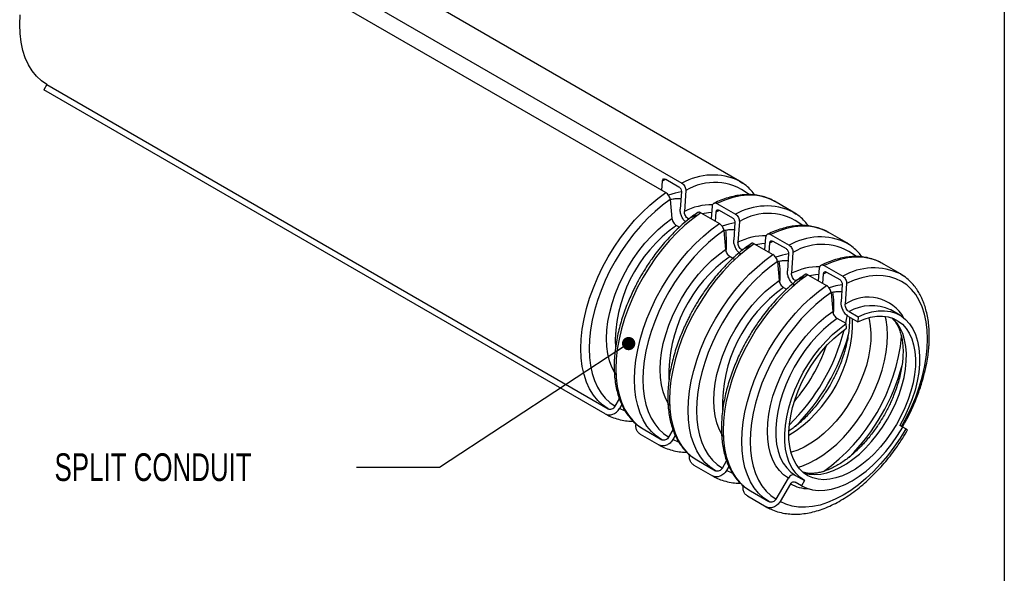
# Model space of a CAD drawing. Header units: millimetres. Extents: x 6 to 273, y 6 to 210.
# Tile 4 of 5: x 198 to 273, y 108 to 150. Entities that reach past the tile are written whole.
import ezdxf

# ---------------------------------------------------------------- set-up
doc = ezdxf.new("R2010")
doc.units = ezdxf.units.MM
doc.layers.add('TEXT', color=140, linetype='Continuous', lineweight=25)
doc.styles.add('SLDTEXTSTYLE0', font='TXT', dxfattribs={"width": 0.7})
doc.dimstyles.new('SLDDIMSTYLE1', dxfattribs={"dimtxt": 0.18, "dimasz": 1.016, "dimexe": 0, "dimexo": 0.0625, "dimgap": 0, "dimtad": 0, "dimtih": 1, "dimtoh": 1, "dimdec": 0, "dimrnd": 1e-09, "dimzin": 0, "dimdsep": 46, "dimtxsty": 'Standard', "dimblk1": 'DOT', "dimblk2": 'DOT', "dimsah": 1, "dimcen": 0.09, "dimadec": 0, "dimazin": 0, "dimtfac": 1.016, "dimtdec": 0, "dimtofl": 0, "dimtmove": 0, "dimatfit": 3, "dimldrblk": 'DOT', "dimfxl": 0, "dimfrac": 2, "dimtolj": 1, "dimtzin": 0, "dimarcsym": 0})

# ---------------------------------------------------------------- blocks, each defined once
blk = doc.blocks.new('_Dot')
at = {"color": 0, "linetype": 'ByBlock', "lineweight": -2}
blk.add_line((-0.5, 0), (-1, 0), dxfattribs=at)
at = {"color": 0, "linetype": 'ByBlock', "const_width": 0.5}
blk.add_lwpolyline([(-0.25, 0, 1), (0.25, 0, 1)], format="xyb", close=True, dxfattribs=at)

msp = doc.modelspace()

# ---------------------------------------------------------------- linework, layer by layer
for p, q in [((252.796, 137.938), (209.869, 162.719)), ((205.464, 162.548), (248.391, 137.767)), ((204.225, 161.833), (247.152, 137.052)), ((199.82, 145.312), (199.595, 144.922)), ((242.522, 120.141), (199.595, 144.922)), ((199.82, 145.312), (242.747, 120.531)), ((246.859, 137.221), (246.918, 137.956)), ((246.918, 137.956), (247.173, 138.072)), ((247.148, 138.086), (248.153, 137.506)), ((248.347, 137.131), (248.26, 135.801)), ((248.682, 137.204), (248.579, 135.62)), ((247.498, 136.521), (247.624, 135.069)), ((256.897, 135.57), (255.472, 136.393)), ((250.642, 135.037), (250.721, 136.027)), ((250.96, 134.853), (251.019, 135.588)), ((251.019, 135.588), (251.274, 135.704)), ((251.067, 136.222), (252.492, 135.399)), ((251.249, 135.718), (252.254, 135.138)), ((248.869, 135.058), (248.926, 135.025)), ((249.828, 135.507), (251.253, 134.684)), ((252.783, 134.837), (252.68, 133.253)), ((247.97, 134.538), (248.198, 134.406)), ((251.599, 134.153), (251.725, 132.702)), ((252.448, 134.763), (252.361, 133.433)), ((254.743, 132.669), (254.822, 133.659)), ((255.12, 133.221), (255.375, 133.337)), ((255.168, 133.854), (256.593, 133.031)), ((255.351, 133.351), (256.355, 132.771)), ((260.999, 133.203), (259.573, 134.025)), ((252.971, 132.69), (253.027, 132.658)), ((253.929, 133.139), (255.355, 132.316)), ((255.061, 132.486), (255.12, 133.221)), ((252.071, 132.171), (252.451, 131.951)), ((252.816, 132.436), (252.789, 132.257)), ((256.549, 132.396), (256.463, 131.065)), ((256.884, 132.469), (256.781, 130.885)), ((255.7, 131.786), (255.826, 130.334)), ((258.844, 130.302), (258.924, 131.292)), ((259.269, 131.487), (260.695, 130.664)), ((265.1, 130.835), (263.675, 131.658)), ((257.072, 130.323), (257.128, 130.29)), ((258.031, 130.772), (259.456, 129.949)), ((259.162, 130.118), (259.221, 130.853)), ((259.221, 130.853), (259.477, 130.969)), ((259.452, 130.983), (260.457, 130.403)), ((256.172, 129.803), (256.401, 129.671)), ((256.918, 130.068), (256.89, 129.889)), ((260.65, 130.028), (260.564, 128.698)), ((260.985, 130.101), (260.882, 128.518)), ((259.802, 129.418), (259.928, 127.966)), ((264.373, 128.08), (264.342, 128.097)), ((265.063, 127.681), (264.373, 128.08)), ((260.963, 127.037), (260.273, 127.436)), ((261.145, 127.573), (261.835, 127.175)), ((261.173, 127.955), (261.863, 127.557)), ((261.863, 127.557), (261.835, 127.175)), ((260.991, 126.687), (260.963, 127.037)), ((243.288, 120.733), (243.61, 121.282)), ((243.785, 120.855), (243.604, 120.546)), ((265.288, 119.121), (265.063, 119.251)), ((265.516, 118.99), (265.288, 119.121)), ((245.198, 118.596), (246.623, 117.773)), ((245.423, 118.986), (246.848, 118.163)), ((247.389, 118.366), (247.711, 118.915)), ((247.887, 118.488), (247.705, 118.178)), ((249.299, 116.228), (250.724, 115.406)), ((249.524, 116.618), (250.949, 115.795)), ((251.49, 115.998), (251.812, 116.547)), ((251.988, 116.12), (251.806, 115.811)), ((255.591, 113.63), (256.532, 115.233)), ((257.073, 115.435), (257.763, 115.037)), ((256.698, 114.789), (255.908, 113.443)), ((257.538, 114.647), (257.058, 114.924)), ((257.763, 115.037), (257.538, 114.647)), ((253.4, 113.861), (254.825, 113.038)), ((253.625, 114.251), (255.05, 113.428))]:
    msp.add_line(p, q)
at = {"flags": 128}
for points in [[(199.82, 145.312), (199.401, 145.598), (199.023, 145.948), (198.69, 146.359), (198.404, 146.829), (198.167, 147.354), (197.98, 147.929), (197.846, 148.55), (197.765, 149.213), (197.738, 149.913), (197.765, 150.644)], [(252.796, 137.938), (252.797, 137.938), (253.035, 137.786)], [(248.345, 137.104), (247.87, 137.018), (247.359, 136.865)], [(242.747, 120.531), (242.328, 120.817), (241.95, 121.167), (241.617, 121.578), (241.331, 122.048), (241.094, 122.572), (240.907, 123.147), (240.773, 123.769), (240.692, 124.432), (240.665, 125.132), (240.692, 125.862), (240.773, 126.619), (240.907, 127.395), (241.094, 128.186), (241.331, 128.984), (241.617, 129.784), (241.95, 130.58), (242.328, 131.366), (242.747, 132.136), (243.204, 132.883), (243.696, 133.603), (244.218, 134.29), (244.768, 134.938), (245.341, 135.542), (245.932, 136.099), (246.538, 136.603), (247.152, 137.052)], [(247.498, 136.521), (246.911, 136.092), (246.332, 135.611), (245.767, 135.079), (245.22, 134.501), (244.694, 133.882), (244.195, 133.226), (243.725, 132.538), (243.288, 131.823), (242.888, 131.088), (242.527, 130.337), (242.209, 129.576), (241.935, 128.812), (241.708, 128.049), (241.53, 127.293), (241.402, 126.551), (241.325, 125.828), (241.299, 125.13), (241.325, 124.461), (241.402, 123.828), (241.53, 123.234), (241.708, 122.684), (241.935, 122.183), (242.209, 121.734), (242.527, 121.341), (242.888, 121.006), (243.288, 120.733)], [(255.472, 136.393), (255.473, 136.393), (255.015, 136.613), (254.524, 136.765), (254.001, 136.847), (253.451, 136.86), (252.878, 136.804), (252.287, 136.678), (251.682, 136.483), (251.067, 136.222)], [(256.897, 135.57), (256.898, 135.57), (257.136, 135.419)], [(243.351, 123.152), (243.267, 123.279), (243.037, 123.711), (242.856, 124.194), (242.726, 124.725), (242.649, 125.297), (242.624, 125.906), (242.653, 126.545), (242.734, 127.209), (242.868, 127.89), (243.053, 128.583), (243.287, 129.28), (243.567, 129.975), (243.892, 130.661), (244.258, 131.331), (244.661, 131.979), (245.097, 132.598), (245.563, 133.183), (246.053, 133.728), (246.564, 134.227), (247.089, 134.675), (247.624, 135.069)], [(249.828, 135.507), (249.214, 135.058), (248.608, 134.554), (248.017, 133.998), (247.444, 133.393), (246.894, 132.745), (246.371, 132.058), (245.88, 131.339), (245.423, 130.591), (245.004, 129.821), (244.626, 129.036), (244.293, 128.24), (244.007, 127.439), (243.77, 126.641), (243.583, 125.851), (243.449, 125.074), (243.368, 124.318), (243.341, 123.587), (243.368, 122.887), (243.449, 122.224), (243.583, 121.603), (243.77, 121.028), (244.007, 120.503), (244.293, 120.033), (244.626, 119.622), (245.004, 119.272), (245.423, 118.986)], [(249.592, 135.342), (249.396, 135.277), (248.869, 135.058)], [(250.681, 135.524), (250.414, 135.509), (249.95, 135.436)], [(246.848, 118.163), (246.429, 118.449), (246.052, 118.799), (245.718, 119.211), (245.432, 119.68), (245.195, 120.205), (245.009, 120.78), (244.874, 121.401), (244.793, 122.064), (244.766, 122.764), (244.793, 123.495), (244.874, 124.251), (245.009, 125.028), (245.195, 125.818), (245.432, 126.617), (245.718, 127.417), (246.052, 128.213), (246.429, 128.999), (246.848, 129.768), (247.305, 130.516), (247.797, 131.236), (248.32, 131.922), (248.869, 132.57), (249.442, 133.175), (250.034, 133.731), (250.639, 134.236), (251.253, 134.684)], [(251.599, 134.153), (251.012, 133.725), (250.433, 133.243), (249.868, 132.711), (249.321, 132.133), (248.795, 131.514), (248.296, 130.858), (247.826, 130.17), (247.389, 129.456), (246.989, 128.72), (246.628, 127.969), (246.31, 127.209), (246.036, 126.444), (245.81, 125.681), (245.631, 124.926), (245.503, 124.184), (245.426, 123.461), (245.4, 122.762), (245.426, 122.094), (245.503, 121.46), (245.631, 120.866), (245.81, 120.317), (246.036, 119.816), (246.31, 119.367), (246.628, 118.973), (246.989, 118.639), (247.389, 118.366)], [(252.446, 134.737), (251.972, 134.65), (251.46, 134.497)], [(259.573, 134.025), (259.574, 134.025), (259.117, 134.245), (258.625, 134.397), (258.102, 134.48), (257.552, 134.493), (256.979, 134.436), (256.388, 134.31), (255.783, 134.116), (255.168, 133.854)], [(247.453, 120.784), (247.368, 120.912), (247.138, 121.343), (246.957, 121.827), (246.827, 122.357), (246.75, 122.929), (246.725, 123.538), (246.754, 124.178), (246.836, 124.841), (246.969, 125.523), (247.154, 126.216), (247.388, 126.913), (247.669, 127.608), (247.993, 128.293), (248.359, 128.964), (248.762, 129.612), (249.198, 130.231), (249.664, 130.816), (250.154, 131.36), (250.665, 131.859), (251.19, 132.308), (251.725, 132.702)], [(253.929, 133.139), (253.315, 132.691), (252.709, 132.187), (252.118, 131.63), (251.545, 131.025), (250.996, 130.377), (250.473, 129.691), (249.981, 128.971), (249.524, 128.224), (249.105, 127.454), (248.728, 126.668), (248.394, 125.872), (248.108, 125.072), (247.871, 124.273), (247.684, 123.483), (247.55, 122.707), (247.469, 121.95), (247.442, 121.219), (247.469, 120.52), (247.55, 119.857), (247.684, 119.235), (247.871, 118.66), (248.108, 118.136), (248.394, 117.666), (248.728, 117.254), (249.105, 116.904), (249.524, 116.618)], [(253.693, 132.974), (253.498, 132.909), (252.971, 132.69)], [(254.782, 133.156), (254.515, 133.142), (254.051, 133.069)], [(260.999, 133.203), (260.999, 133.202), (261.237, 133.051)], [(250.949, 115.795), (250.53, 116.081), (250.153, 116.431), (249.82, 116.843), (249.533, 117.313), (249.296, 117.837), (249.11, 118.412), (248.976, 119.034), (248.895, 119.697), (248.868, 120.396), (248.895, 121.127), (248.976, 121.884), (249.11, 122.66), (249.296, 123.451), (249.533, 124.249), (249.82, 125.049), (250.153, 125.845), (250.53, 126.631), (250.949, 127.401), (251.406, 128.148), (251.898, 128.868), (252.421, 129.554), (252.971, 130.203), (253.543, 130.807), (254.135, 131.364), (254.74, 131.868), (255.355, 132.316)], [(256.547, 132.369), (256.073, 132.283), (255.562, 132.13)], [(263.675, 131.658), (263.675, 131.658), (263.218, 131.877), (262.726, 132.029), (262.203, 132.112), (261.653, 132.125), (261.081, 132.069), (260.489, 131.943), (259.884, 131.748), (259.269, 131.487)], [(255.7, 131.786), (255.113, 131.357), (254.535, 130.875), (253.97, 130.343), (253.422, 129.766), (252.897, 129.146), (252.397, 128.49), (251.927, 127.803), (251.49, 127.088), (251.09, 126.353), (250.729, 125.602), (250.411, 124.841), (250.137, 124.076), (249.911, 123.313), (249.733, 122.558), (249.604, 121.816), (249.527, 121.093), (249.501, 120.395), (249.527, 119.726), (249.604, 119.093), (249.733, 118.499), (249.911, 117.949), (250.137, 117.448), (250.411, 116.999), (250.729, 116.606), (251.09, 116.271), (251.49, 115.998)], [(251.554, 118.417), (251.469, 118.544), (251.239, 118.976), (251.058, 119.459), (250.929, 119.989), (250.851, 120.562), (250.826, 121.171), (250.855, 121.81), (250.937, 122.474), (251.071, 123.155), (251.255, 123.848), (251.489, 124.545), (251.77, 125.24), (252.094, 125.926), (252.46, 126.596), (252.863, 127.244), (253.3, 127.863), (253.765, 128.448), (254.256, 128.993), (254.766, 129.492), (255.291, 129.94), (255.826, 130.334)], [(258.031, 130.772), (257.416, 130.323), (256.811, 129.819), (256.219, 129.262), (255.647, 128.658), (255.097, 128.01), (254.574, 127.323), (254.082, 126.603), (253.625, 125.856), (253.206, 125.086), (252.829, 124.3), (252.496, 123.504), (252.209, 122.704), (251.972, 121.906), (251.786, 121.115), (251.652, 120.339), (251.571, 119.583), (251.544, 118.852), (251.571, 118.152), (251.652, 117.489), (251.786, 116.868), (251.972, 116.292), (252.209, 115.768), (252.496, 115.298), (252.829, 114.887), (253.206, 114.537), (253.625, 114.251)], [(257.794, 130.607), (257.599, 130.542), (257.072, 130.323)], [(258.883, 130.789), (258.616, 130.774), (258.153, 130.701)], [(265.195, 119.175), (265.596, 119.91), (265.956, 120.661), (266.275, 121.422), (266.548, 122.187), (266.775, 122.949), (266.953, 123.705), (267.081, 124.447), (267.159, 125.17), (267.184, 125.868), (267.159, 126.537), (267.081, 127.17), (266.953, 127.764), (266.775, 128.314), (266.548, 128.815), (266.275, 129.264), (265.956, 129.657), (265.596, 129.992), (265.195, 130.265), (264.759, 130.475), (264.289, 130.62), (263.789, 130.699), (263.263, 130.712), (262.716, 130.658), (262.151, 130.537), (261.573, 130.351), (260.985, 130.101)], [(265.1, 130.835), (265.1, 130.835), (265.338, 130.684)], [(255.05, 113.428), (254.631, 113.714), (254.254, 114.064), (253.921, 114.475), (253.635, 114.945), (253.397, 115.47), (253.211, 116.045), (253.077, 116.666), (252.996, 117.329), (252.969, 118.029), (252.996, 118.76), (253.077, 119.516), (253.211, 120.293), (253.397, 121.083), (253.635, 121.881), (253.921, 122.682), (254.254, 123.478), (254.631, 124.264), (255.05, 125.033), (255.507, 125.781), (255.999, 126.5), (256.522, 127.187), (257.072, 127.835), (257.645, 128.44), (258.236, 128.996), (258.841, 129.501), (259.456, 129.949)], [(260.649, 130.001), (260.174, 129.915), (259.663, 129.762)], [(259.802, 129.418), (259.214, 128.99), (258.636, 128.508), (258.071, 127.976), (257.523, 127.398), (256.998, 126.779), (256.498, 126.123), (256.028, 125.435), (255.591, 124.721), (255.191, 123.985), (254.831, 123.234), (254.512, 122.474), (254.239, 121.709), (254.012, 120.946), (253.834, 120.191), (253.706, 119.449), (253.628, 118.726), (253.602, 118.027), (253.628, 117.359), (253.706, 116.725), (253.834, 116.131), (254.012, 115.582), (254.239, 115.08), (254.512, 114.632), (254.831, 114.238), (255.191, 113.904), (255.591, 113.63)], [(256.532, 115.233), (256.169, 115.486), (255.848, 115.801), (255.571, 116.177), (255.341, 116.608), (255.16, 117.091), (255.03, 117.622), (254.952, 118.194), (254.928, 118.803), (254.956, 119.442), (255.038, 120.106), (255.172, 120.788), (255.357, 121.48), (255.59, 122.178), (255.871, 122.872), (256.196, 123.558), (256.561, 124.228), (256.964, 124.876), (257.401, 125.496), (257.867, 126.08), (258.357, 126.625), (258.867, 127.124), (259.392, 127.573), (259.928, 127.966)], [(260.273, 127.436), (259.746, 127.046), (259.23, 126.601), (258.729, 126.104), (258.249, 125.561), (257.796, 124.977), (257.374, 124.36), (256.987, 123.714), (256.64, 123.048), (256.337, 122.368), (256.08, 121.681), (255.872, 120.996), (255.717, 120.318), (255.614, 119.656), (255.565, 119.016), (255.572, 118.405), (255.633, 117.83), (255.748, 117.297), (255.916, 116.811), (256.135, 116.377), (256.403, 116.001), (256.717, 115.686), (257.073, 115.435)], [(261.835, 127.175), (262.332, 127.381), (262.818, 127.523), (263.29, 127.599), (263.741, 127.608), (264.168, 127.55), (264.565, 127.426), (264.928, 127.236), (265.254, 126.984), (265.538, 126.672), (265.779, 126.303), (265.972, 125.88), (266.117, 125.41), (266.211, 124.896), (266.254, 124.344), (266.245, 123.76), (266.185, 123.15), (266.073, 122.521), (265.911, 121.88), (265.701, 121.233), (265.446, 120.588), (265.147, 119.951), (264.808, 119.329), (264.432, 118.728), (264.025, 118.156), (263.589, 117.618), (263.13, 117.12), (262.653, 116.668), (262.162, 116.265), (261.664, 115.918), (261.163, 115.628), (260.664, 115.4), (260.173, 115.236), (259.696, 115.138), (259.237, 115.106), (258.802, 115.141), (258.394, 115.242), (258.019, 115.409), (257.68, 115.64), (257.381, 115.932), (257.125, 116.282), (256.915, 116.687), (256.754, 117.142), (256.642, 117.641), (256.581, 118.181), (256.572, 118.755), (256.615, 119.356), (256.71, 119.979), (256.854, 120.617), (257.048, 121.263), (257.288, 121.909), (257.573, 122.55), (257.898, 123.178), (258.262, 123.787), (258.659, 124.369), (259.085, 124.92), (259.536, 125.432), (260.008, 125.9), (260.495, 126.32), (260.991, 126.687)], [(262.678, 127.488), (262.706, 127.379), (262.8, 126.865), (262.843, 126.313), (262.834, 125.729), (262.773, 125.119), (262.662, 124.491), (262.5, 123.849), (262.29, 123.203), (262.034, 122.557), (261.736, 121.92), (261.397, 121.298), (261.021, 120.697), (260.614, 120.125), (260.178, 119.587), (259.719, 119.089), (259.242, 118.637), (258.751, 118.235), (258.253, 117.887), (257.751, 117.598), (257.253, 117.37), (256.762, 117.205), (256.738, 117.199)], [(257.283, 116.053), (257.567, 116.143), (258.1, 116.359), (258.639, 116.639), (259.177, 116.981), (259.71, 117.38), (260.233, 117.834), (260.741, 118.337), (261.228, 118.885), (261.69, 119.473), (262.122, 120.095), (262.52, 120.744), (262.881, 121.415), (263.201, 122.101), (263.477, 122.795), (263.705, 123.491), (263.885, 124.182), (264.013, 124.861), (264.089, 125.521), (264.113, 126.157), (264.083, 126.761), (264.001, 127.329), (263.942, 127.589)], [(257.661, 115.656), (257.704, 115.641), (258.112, 115.539), (258.547, 115.504), (259.006, 115.536), (259.483, 115.635), (259.974, 115.799), (260.472, 116.027), (260.974, 116.316), (261.472, 116.664), (261.963, 117.066), (262.44, 117.519), (262.899, 118.016), (263.335, 118.554), (263.742, 119.127), (264.118, 119.727), (264.456, 120.349), (264.755, 120.986), (265.011, 121.632), (265.221, 122.279), (265.383, 122.92), (265.494, 123.549), (265.555, 124.158), (265.564, 124.742), (265.521, 125.294), (265.427, 125.808), (265.282, 126.279), (265.088, 126.701), (264.848, 127.07), (264.564, 127.383), (264.475, 127.46)], [(261.019, 127.701), (260.962, 127.344), (260.91, 127.068)], [(261.863, 127.557), (262.39, 127.776), (262.907, 127.927), (263.407, 128.008), (263.887, 128.019), (264.34, 127.958), (264.762, 127.828), (265.149, 127.629), (265.496, 127.363), (265.799, 127.034), (266.056, 126.644), (266.264, 126.198), (266.42, 125.7), (266.523, 125.157), (266.571, 124.573), (266.565, 123.955), (266.504, 123.309), (266.388, 122.643), (266.22, 121.963), (266.001, 121.276), (265.733, 120.591), (265.42, 119.913), (265.063, 119.251)], [(257.763, 115.037), (257.407, 115.288), (257.093, 115.603), (256.825, 115.979), (256.606, 116.412), (256.438, 116.898), (256.323, 117.432), (256.262, 118.007), (256.255, 118.618), (256.304, 119.258), (256.407, 119.92), (256.563, 120.597), (256.77, 121.283), (257.027, 121.97), (257.331, 122.649), (257.677, 123.316), (258.064, 123.961), (258.486, 124.579), (258.939, 125.162), (259.419, 125.706), (259.92, 126.203), (260.436, 126.648), (260.963, 127.037)], [(244.116, 120.308), (244.041, 120.336), (243.604, 120.546)], [(257.538, 114.647), (257.937, 114.46), (258.369, 114.34), (258.83, 114.287), (259.316, 114.302), (259.822, 114.385), (260.344, 114.535), (260.876, 114.751), (261.413, 115.031), (261.95, 115.371), (262.482, 115.77), (263.004, 116.222), (263.51, 116.723), (263.997, 117.269), (264.458, 117.855), (264.89, 118.474), (265.288, 119.121)], [(265.516, 118.99), (265.079, 118.275), (264.608, 117.587), (264.108, 116.931), (263.583, 116.311), (263.035, 115.733), (262.47, 115.201), (261.891, 114.719), (261.304, 114.29), (260.712, 113.919), (260.119, 113.607), (259.532, 113.357), (258.953, 113.171), (258.388, 113.05), (257.84, 112.996), (257.315, 113.009), (256.815, 113.088), (256.345, 113.233), (255.908, 113.443)], [(248.217, 117.94), (248.142, 117.968), (247.705, 118.178)], [(252.319, 115.572), (252.243, 115.601), (251.806, 115.811)]]:
    msp.add_lwpolyline(points, dxfattribs=at)
for centre, radius, start, end in [((250.756, 133.683), 4.718, 64.37595, 120.07598), ((250.886, 133.652), 4.18, 51.49191, 121.82784), ((250.59, 131.752), 4.36, 87.98219, 117.47878), ((254.857, 131.316), 4.718, 64.37595, 120.07598), ((254.987, 131.285), 4.18, 51.49191, 121.82784), ((254.294, 125.537), 11.001, 125.09066, 182.05611), ((244.765, 133.199), 7.045, 354.86867, 8.19159), ((254.692, 129.385), 4.36, 87.98219, 117.47878), ((258.958, 128.948), 4.718, 64.37595, 120.07598), ((259.089, 128.917), 4.18, 51.49191, 121.82784), ((258.395, 123.17), 11.001, 125.09066, 182.05611), ((248.866, 130.831), 7.045, 354.86867, 8.19159), ((258.793, 127.017), 4.36, 87.98219, 117.47878), ((263.059, 126.581), 4.718, 64.37595, 120.07598), ((262.496, 120.802), 11.001, 125.09066, 182.05611), ((252.967, 128.463), 7.045, 354.86867, 8.19159), ((262.647, 125.929), 3.132, 29.38264, 124.28183), ((262.898, 124.899), 3.509, 65.70302, 119.43326), ((251.15, 127.258), 10.298, 301.75469, 0.783), ((245.864, 130.335), 15.402, 314.23757, 345.76781), ((245.719, 130.419), 15.985, 315.28938, 344.71362), ((250.684, 127.554), 14.592, 305.80872, 354.09058), ((247.042, 129.655), 13.125, 319.30428, 340.7011), ((249.82, 128.051), 15.985, 315.28938, 344.71362), ((258.137, 117.353), 2.94, 240.69208, 268.78072)]:
    msp.add_arc(centre, radius, start, end)
for points, knots in [([(246.918, 137.956), (246.923, 138.023), (246.951, 138.074), (247.036, 138.122), (247.093, 138.118), (247.148, 138.086)], [0, 0, 0, 0, 0.5, 0.5, 1, 1, 1, 1]), ([(253.966, 136.876), (253.876, 136.991), (253.672, 137.254), (253.288, 137.621), (252.967, 137.827), (252.796, 137.938)], [0, 0, 0, 0, 0.2695238, 0.6100297, 1, 1, 1, 1]), ([(248.153, 137.506), (248.209, 137.474), (248.261, 137.415), (248.333, 137.277), (248.351, 137.198), (248.347, 137.131)], [0, 0, 0, 0, 0.5, 0.5, 1, 1, 1, 1]), ([(248.391, 137.767), (248.475, 137.718), (248.553, 137.63), (248.66, 137.423), (248.688, 137.305), (248.682, 137.204)], [0, 0, 0, 0, 0.5, 0.5, 1, 1, 1, 1]), ([(247.498, 136.521), (247.49, 136.613), (247.448, 136.723), (247.321, 136.918), (247.236, 137.003), (247.152, 137.052)], [0, 0, 0, 0, 0.5, 0.5, 1, 1, 1, 1]), ([(247.495, 136.525), (247.541, 136.536), (247.704, 136.576), (247.962, 136.601), (248.188, 136.613), (248.297, 136.6), (248.312, 136.598)], [0, 0, 0, 0, 0.152368, 0.539409, 0.935738, 1, 1, 1, 1]), ([(255.553, 136.337), (255.505, 136.368), (255.32, 136.491), (254.959, 136.647), (254.487, 136.798), (253.997, 136.883), (253.501, 136.912), (252.988, 136.886), (252.461, 136.806), (251.924, 136.671), (251.385, 136.489), (251.024, 136.326), (250.846, 136.246)], [0, 0, 0, 0, 0.038248, 0.148159, 0.261423, 0.36591, 0.471035, 0.57675, 0.68292, 0.789374, 0.895949, 1, 1, 1, 1]), ([(248.664, 134.817), (248.654, 134.825), (248.574, 134.886), (248.449, 135.07), (248.317, 135.343), (248.258, 135.6), (248.26, 135.745), (248.26, 135.801)], [0, 0, 0, 0, 0.037757, 0.302695, 0.567633, 0.83257, 1, 1, 1, 1]), ([(248.869, 135.058), (248.786, 135.106), (248.707, 135.194), (248.6, 135.401), (248.572, 135.52), (248.579, 135.62)], [0, 0, 0, 0, 0.5, 0.5, 1, 1, 1, 1]), ([(250.721, 136.027), (250.729, 136.127), (250.771, 136.204), (250.898, 136.276), (250.983, 136.27), (251.067, 136.222)], [0, 0, 0, 0, 0.5, 0.5, 1, 1, 1, 1]), ([(251.019, 135.588), (251.024, 135.655), (251.052, 135.707), (251.137, 135.755), (251.194, 135.751), (251.249, 135.718)], [0, 0, 0, 0, 0.5, 0.5, 1, 1, 1, 1]), ([(258.067, 134.508), (257.977, 134.624), (257.774, 134.886), (257.389, 135.253), (257.068, 135.46), (256.897, 135.57)], [0, 0, 0, 0, 0.269524, 0.61003, 1, 1, 1, 1]), ([(249.604, 135.525), (249.47, 135.434), (249.158, 135.22), (248.675, 134.834), (248.159, 134.381), (247.661, 133.893), (247.184, 133.379), (246.74, 132.854), (246.346, 132.346), (246.017, 131.888), (245.725, 131.453), (245.478, 131.062), (245.322, 130.795), (245.257, 130.685)], [0, 0, 0, 0, 0.08154, 0.190883, 0.299661, 0.4076, 0.514154, 0.618072, 0.715744, 0.798515, 0.86545, 0.944649, 1, 1, 1, 1]), ([(247.624, 135.069), (247.632, 134.977), (247.674, 134.867), (247.801, 134.672), (247.886, 134.587), (247.97, 134.538)], [0, 0, 0, 0, 0.5, 0.5, 1, 1, 1, 1]), ([(249.828, 135.507), (249.793, 135.523), (249.723, 135.556), (249.644, 135.557), (249.615, 135.531), (249.605, 135.523)], [0, 0, 0, 0, 0.40454, 0.809081, 1, 1, 1, 1]), ([(252.254, 135.138), (252.31, 135.106), (252.362, 135.048), (252.434, 134.909), (252.452, 134.831), (252.448, 134.763)], [0, 0, 0, 0, 0.5, 0.5, 1, 1, 1, 1]), ([(252.492, 135.399), (252.576, 135.351), (252.654, 135.263), (252.762, 135.056), (252.789, 134.937), (252.783, 134.837)], [0, 0, 0, 0, 0.5, 0.5, 1, 1, 1, 1]), ([(251.599, 134.153), (251.591, 134.246), (251.549, 134.355), (251.422, 134.551), (251.337, 134.636), (251.253, 134.684)], [0, 0, 0, 0, 0.5, 0.5, 1, 1, 1, 1]), ([(251.598, 134.157), (251.643, 134.169), (251.805, 134.209), (252.063, 134.234), (252.29, 134.246), (252.398, 134.232), (252.413, 134.23)], [0, 0, 0, 0, 0.1507493, 0.5385291, 0.9356148, 1, 1, 1, 1]), ([(259.654, 133.969), (259.606, 134.001), (259.421, 134.123), (259.06, 134.28), (258.588, 134.43), (258.098, 134.515), (257.602, 134.545), (257.089, 134.519), (256.562, 134.439), (256.025, 134.304), (255.486, 134.122), (255.125, 133.959), (254.947, 133.878)], [0, 0, 0, 0, 0.038248, 0.148159, 0.261423, 0.36591, 0.471035, 0.57675, 0.68292, 0.789374, 0.895949, 1, 1, 1, 1]), ([(252.765, 132.449), (252.755, 132.457), (252.675, 132.518), (252.55, 132.703), (252.419, 132.975), (252.359, 133.233), (252.361, 133.377), (252.361, 133.433)], [0, 0, 0, 0, 0.037757, 0.302695, 0.567633, 0.83257, 1, 1, 1, 1]), ([(254.822, 133.659), (254.83, 133.759), (254.872, 133.837), (255, 133.909), (255.085, 133.903), (255.168, 133.854)], [0, 0, 0, 0, 0.5, 0.5, 1, 1, 1, 1]), ([(255.12, 133.221), (255.126, 133.287), (255.153, 133.339), (255.238, 133.387), (255.295, 133.383), (255.351, 133.351)], [0, 0, 0, 0, 0.5, 0.5, 1, 1, 1, 1]), ([(253.705, 133.157), (253.571, 133.066), (253.259, 132.852), (252.776, 132.467), (252.261, 132.013), (251.762, 131.525), (251.286, 131.012), (250.841, 130.486), (250.447, 129.978), (250.118, 129.52), (249.826, 129.085), (249.579, 128.694), (249.423, 128.428), (249.359, 128.318)], [0, 0, 0, 0, 0.08154, 0.190883, 0.299661, 0.4076, 0.514154, 0.618072, 0.715744, 0.798515, 0.86545, 0.944649, 1, 1, 1, 1]), ([(251.725, 132.702), (251.733, 132.609), (251.775, 132.5), (251.902, 132.304), (251.987, 132.219), (252.071, 132.171)], [0, 0, 0, 0, 0.5, 0.5, 1, 1, 1, 1]), ([(252.971, 132.69), (252.887, 132.739), (252.808, 132.827), (252.701, 133.034), (252.673, 133.152), (252.68, 133.253)], [0, 0, 0, 0, 0.5, 0.5, 1, 1, 1, 1]), ([(253.929, 133.139), (253.894, 133.156), (253.824, 133.188), (253.746, 133.189), (253.716, 133.163), (253.706, 133.155)], [0, 0, 0, 0, 0.40454, 0.809081, 1, 1, 1, 1]), ([(256.355, 132.771), (256.411, 132.739), (256.464, 132.68), (256.535, 132.542), (256.554, 132.463), (256.549, 132.396)], [0, 0, 0, 0, 0.5, 0.5, 1, 1, 1, 1]), ([(256.593, 133.031), (256.677, 132.983), (256.756, 132.895), (256.863, 132.688), (256.891, 132.57), (256.884, 132.469)], [0, 0, 0, 0, 0.5, 0.5, 1, 1, 1, 1]), ([(262.169, 132.14), (262.079, 132.256), (261.875, 132.519), (261.49, 132.885), (261.17, 133.092), (260.999, 133.203)], [0, 0, 0, 0, 0.269524, 0.61003, 1, 1, 1, 1]), ([(255.7, 131.786), (255.692, 131.878), (255.65, 131.988), (255.523, 132.183), (255.438, 132.268), (255.355, 132.316)], [0, 0, 0, 0, 0.5, 0.5, 1, 1, 1, 1]), ([(255.699, 131.79), (255.745, 131.801), (255.907, 131.841), (256.164, 131.866), (256.391, 131.878), (256.499, 131.864), (256.514, 131.862)], [0, 0, 0, 0, 0.150749, 0.538529, 0.935615, 1, 1, 1, 1]), ([(263.755, 131.602), (263.707, 131.633), (263.522, 131.755), (263.162, 131.912), (262.689, 132.062), (262.199, 132.148), (261.703, 132.177), (261.19, 132.151), (260.664, 132.071), (260.127, 131.936), (259.587, 131.754), (259.226, 131.591), (259.048, 131.51)], [0, 0, 0, 0, 0.0382484, 0.1481589, 0.2614227, 0.3659097, 0.4710349, 0.5767501, 0.6829203, 0.7893744, 0.8959492, 1, 1, 1, 1]), ([(256.866, 130.082), (256.856, 130.089), (256.777, 130.151), (256.651, 130.335), (256.52, 130.608), (256.46, 130.865), (256.462, 131.01), (256.463, 131.065)], [0, 0, 0, 0, 0.037757, 0.302695, 0.567633, 0.83257, 1, 1, 1, 1]), ([(258.924, 131.292), (258.932, 131.392), (258.974, 131.469), (259.101, 131.541), (259.186, 131.535), (259.269, 131.487)], [0, 0, 0, 0, 0.5, 0.5, 1, 1, 1, 1]), ([(245.257, 130.685), (245.121, 130.442), (244.93, 130.101), (244.673, 129.585), (244.465, 129.143), (244.238, 128.611), (244.022, 128.05), (243.822, 127.463), (243.644, 126.859), (243.492, 126.245), (243.37, 125.629), (243.28, 125.015), (243.224, 124.408), (243.203, 123.812), (243.219, 123.231), (243.271, 122.669), (243.361, 122.128), (243.489, 121.612), (243.656, 121.124), (243.861, 120.667), (244.106, 120.242), (244.389, 119.853), (244.715, 119.506), (245.015, 119.244), (245.218, 119.12), (245.288, 119.077)], [0, 0, 0, 0, 0.054472, 0.076447, 0.112877, 0.150584, 0.190911, 0.232857, 0.276017, 0.320074, 0.364806, 0.410052, 0.4557, 0.501668, 0.547899, 0.594358, 0.641016, 0.687861, 0.734895, 0.782137, 0.829629, 0.877451, 0.925734, 0.974679, 1, 1, 1, 1]), ([(257.806, 130.79), (257.673, 130.698), (257.36, 130.485), (256.878, 130.099), (256.362, 129.645), (255.863, 129.157), (255.387, 128.644), (254.942, 128.119), (254.548, 127.611), (254.22, 127.153), (253.928, 126.718), (253.681, 126.327), (253.524, 126.06), (253.46, 125.95)], [0, 0, 0, 0, 0.08154, 0.190883, 0.299661, 0.4076, 0.514154, 0.618072, 0.715744, 0.798515, 0.86545, 0.944649, 1, 1, 1, 1]), ([(255.826, 130.334), (255.834, 130.242), (255.876, 130.132), (256.003, 129.936), (256.088, 129.852), (256.172, 129.803)], [0, 0, 0, 0, 0.5, 0.5, 1, 1, 1, 1]), ([(257.072, 130.323), (256.988, 130.371), (256.909, 130.459), (256.802, 130.666), (256.774, 130.784), (256.781, 130.885)], [0, 0, 0, 0, 0.5, 0.5, 1, 1, 1, 1]), ([(258.031, 130.772), (257.995, 130.788), (257.925, 130.821), (257.847, 130.822), (257.817, 130.796), (257.808, 130.788)], [0, 0, 0, 0, 0.40454, 0.809081, 1, 1, 1, 1]), ([(259.221, 130.853), (259.227, 130.92), (259.255, 130.972), (259.34, 131.02), (259.396, 131.015), (259.452, 130.983)], [0, 0, 0, 0, 0.5, 0.5, 1, 1, 1, 1]), ([(260.457, 130.403), (260.512, 130.371), (260.565, 130.312), (260.636, 130.174), (260.655, 130.095), (260.65, 130.028)], [0, 0, 0, 0, 0.5, 0.5, 1, 1, 1, 1]), ([(260.695, 130.664), (260.778, 130.616), (260.857, 130.528), (260.964, 130.32), (260.992, 130.202), (260.985, 130.101)], [0, 0, 0, 0, 0.5, 0.5, 1, 1, 1, 1]), ([(265.265, 119.134), (265.48, 119.527), (265.889, 120.274), (266.361, 121.378), (266.711, 122.369), (266.955, 123.239), (267.115, 123.982), (267.214, 124.596), (267.27, 125.087), (267.297, 125.457), (267.311, 125.784), (267.316, 126.135), (267.303, 126.573), (267.26, 127.082), (267.178, 127.613), (267.06, 128.109), (266.938, 128.492), (266.821, 128.794), (266.691, 129.086), (266.517, 129.412), (266.281, 129.774), (265.982, 130.141), (265.592, 130.519), (265.271, 130.725), (265.1, 130.835)], [0, 0, 0, 0, 0.085805, 0.163363, 0.232652, 0.293652, 0.346346, 0.390718, 0.426755, 0.454446, 0.473793, 0.500898, 0.535121, 0.576484, 0.624228, 0.669128, 0.708503, 0.731677, 0.757434, 0.79687, 0.835711, 0.882511, 0.937278, 1, 1, 1, 1]), ([(259.802, 129.418), (259.794, 129.51), (259.752, 129.62), (259.624, 129.816), (259.539, 129.901), (259.456, 129.949)], [0, 0, 0, 0, 0.5, 0.5, 1, 1, 1, 1]), ([(259.801, 129.422), (259.846, 129.433), (260.008, 129.474), (260.265, 129.499), (260.492, 129.51), (260.601, 129.497), (260.616, 129.495)], [0, 0, 0, 0, 0.150749, 0.538529, 0.935615, 1, 1, 1, 1]), ([(249.359, 128.318), (249.222, 128.075), (249.031, 127.733), (248.774, 127.218), (248.566, 126.775), (248.339, 126.243), (248.123, 125.683), (247.923, 125.095), (247.745, 124.491), (247.593, 123.878), (247.471, 123.261), (247.381, 122.647), (247.325, 122.04), (247.305, 121.444), (247.32, 120.864), (247.372, 120.301), (247.462, 119.761), (247.591, 119.245), (247.757, 118.757), (247.962, 118.299), (248.207, 117.875), (248.491, 117.486), (248.816, 117.139), (249.116, 116.877), (249.319, 116.752), (249.389, 116.709)], [0, 0, 0, 0, 0.054472, 0.076447, 0.112877, 0.150584, 0.190911, 0.232857, 0.276017, 0.320074, 0.364806, 0.410052, 0.4557, 0.501668, 0.547899, 0.594358, 0.641016, 0.687861, 0.734895, 0.782137, 0.829629, 0.877451, 0.925734, 0.974679, 1, 1, 1, 1]), ([(261.145, 127.573), (261.062, 127.621), (260.981, 127.688), (260.833, 127.853), (260.767, 127.949), (260.606, 128.26), (260.551, 128.496), (260.564, 128.698)], [0, 0, 0, 0, 0.25, 0.25, 0.5, 0.5, 1, 1, 1, 1]), ([(261.173, 127.955), (261.089, 128.003), (261.011, 128.091), (260.903, 128.299), (260.876, 128.417), (260.882, 128.518)], [0, 0, 0, 0, 0.5, 0.5, 1, 1, 1, 1]), ([(261.196, 127.544), (261.197, 127.541), (261.209, 127.39), (261.201, 127.063), (261.17, 126.566), (261.099, 126.045), (260.993, 125.512), (260.854, 124.972), (260.685, 124.439), (260.496, 123.931), (260.309, 123.492), (260.126, 123.101), (259.937, 122.729), (259.684, 122.271), (259.435, 121.865), (259.172, 121.472), (258.938, 121.145), (258.649, 120.77), (258.334, 120.397), (257.996, 120.029), (257.64, 119.678), (257.27, 119.35), (256.922, 119.069), (256.698, 118.915), (256.6, 118.848)], [0, 0, 0, 0, 0.001027, 0.056461, 0.111914, 0.167343, 0.222621, 0.277493, 0.331412, 0.382971, 0.429606, 0.463603, 0.501628, 0.543736, 0.606092, 0.631442, 0.67339, 0.716751, 0.76303, 0.811023, 0.860229, 0.910247, 0.960799, 1, 1, 1, 1]), ([(264.463, 127.449), (264.518, 127.397), (264.642, 127.278), (264.81, 127.038), (264.969, 126.742), (265.099, 126.405), (265.199, 126.03), (265.268, 125.618), (265.304, 125.173), (265.305, 124.698), (265.271, 124.198), (265.2, 123.678), (265.094, 123.144), (264.955, 122.605), (264.786, 122.071), (264.597, 121.564), (264.41, 121.125), (264.227, 120.734), (264.038, 120.361), (263.786, 119.904), (263.536, 119.498), (263.273, 119.104), (263.039, 118.777), (262.75, 118.403), (262.435, 118.029), (262.097, 117.662), (261.741, 117.31), (261.372, 116.982), (260.994, 116.681), (260.612, 116.412), (260.231, 116.179), (259.854, 115.982), (259.485, 115.824), (259.128, 115.705), (258.785, 115.625), (258.457, 115.583), (258.147, 115.58), (257.877, 115.608), (257.724, 115.654), (257.657, 115.674)], [0, 0, 0, 0, 0.025229, 0.057302, 0.088238, 0.118533, 0.1485, 0.178327, 0.208105, 0.237874, 0.267653, 0.29742, 0.327105, 0.356573, 0.385528, 0.413217, 0.43826, 0.456518, 0.476938, 0.499551, 0.533038, 0.546651, 0.569178, 0.592464, 0.617317, 0.64309, 0.669515, 0.696376, 0.723523, 0.75085, 0.77829, 0.805808, 0.833408, 0.861135, 0.889074, 0.917404, 0.946413, 0.976558, 1, 1, 1, 1]), ([(259.928, 127.966), (259.936, 127.874), (259.977, 127.764), (260.105, 127.569), (260.19, 127.484), (260.273, 127.436)], [0, 0, 0, 0, 0.5, 0.5, 1, 1, 1, 1]), ([(253.46, 125.95), (253.324, 125.707), (253.133, 125.365), (252.875, 124.85), (252.668, 124.408), (252.44, 123.876), (252.224, 123.315), (252.024, 122.728), (251.846, 122.124), (251.695, 121.51), (251.573, 120.894), (251.483, 120.28), (251.427, 119.673), (251.406, 119.077), (251.421, 118.496), (251.474, 117.934), (251.564, 117.393), (251.692, 116.877), (251.858, 116.389), (252.064, 115.931), (252.308, 115.507), (252.592, 115.118), (252.917, 114.771), (253.217, 114.509), (253.421, 114.384), (253.49, 114.342)], [0, 0, 0, 0, 0.054472, 0.076447, 0.112877, 0.150584, 0.190911, 0.232857, 0.276017, 0.320074, 0.364806, 0.410052, 0.4557, 0.501668, 0.547899, 0.594358, 0.641016, 0.687861, 0.734895, 0.782137, 0.829629, 0.877451, 0.925734, 0.974679, 1, 1, 1, 1]), ([(242.522, 120.141), (242.605, 120.093), (242.699, 120.065), (242.897, 120.054), (243, 120.071), (243.299, 120.183), (243.484, 120.342), (243.604, 120.546)], [0, 0, 0, 0, 0.25, 0.25, 0.5, 0.5, 1, 1, 1, 1]), ([(242.747, 120.531), (242.83, 120.482), (242.936, 120.477), (243.135, 120.551), (243.228, 120.631), (243.288, 120.733)], [0, 0, 0, 0, 0.5, 0.5, 1, 1, 1, 1]), ([(242.526, 120.144), (242.651, 120.075), (242.931, 119.919), (243.408, 119.748), (243.93, 119.629), (244.351, 119.574), (244.593, 119.577), (244.659, 119.577)], [0, 0, 0, 0, 0.194975, 0.436511, 0.685439, 0.914592, 1, 1, 1, 1]), ([(245.198, 118.596), (245.131, 118.646), (244.997, 118.746), (244.889, 118.99), (244.851, 119.209), (244.881, 119.338), (244.889, 119.371)], [0, 0, 0, 0, 0.299846, 0.599692, 0.899538, 1, 1, 1, 1]), ([(247.389, 118.366), (247.329, 118.264), (247.237, 118.184), (247.037, 118.109), (246.931, 118.115), (246.848, 118.163)], [0, 0, 0, 0, 0.5, 0.5, 1, 1, 1, 1]), ([(254.829, 113.041), (254.954, 112.972), (255.235, 112.817), (255.711, 112.646), (256.233, 112.524), (256.766, 112.466), (257.301, 112.465), (257.851, 112.52), (258.413, 112.632), (258.982, 112.798), (259.555, 113.017), (260.128, 113.287), (260.697, 113.606), (261.26, 113.971), (261.813, 114.379), (262.354, 114.826), (262.878, 115.308), (263.382, 115.821), (263.86, 116.355), (264.308, 116.903), (264.689, 117.411), (265.01, 117.874), (265.324, 118.352), (265.532, 118.702), (265.655, 118.91)], [0, 0, 0, 0, 0.039517, 0.088471, 0.138922, 0.185366, 0.232364, 0.279872, 0.327787, 0.375976, 0.424304, 0.472662, 0.520955, 0.569108, 0.617077, 0.664806, 0.712213, 0.75915, 0.805305, 0.8499, 0.8935, 0.924565, 0.955072, 1, 1, 1, 1]), ([(265.649, 118.913), (265.65, 118.912), (265.664, 118.904), (265.615, 118.932), (265.543, 118.974), (265.516, 118.99)], [0, 0, 0, 0, 0.093074, 0.648803, 1, 1, 1, 1]), ([(247.705, 118.178), (247.645, 118.077), (247.571, 117.986), (247.398, 117.836), (247.301, 117.778), (247.002, 117.666), (246.79, 117.677), (246.623, 117.773)], [0, 0, 0, 0, 0.25, 0.25, 0.5, 0.5, 1, 1, 1, 1]), ([(246.627, 117.776), (246.752, 117.707), (247.032, 117.552), (247.509, 117.38), (248.031, 117.261), (248.452, 117.207), (248.695, 117.209), (248.76, 117.21)], [0, 0, 0, 0, 0.1949749, 0.4365109, 0.6854385, 0.914592, 1, 1, 1, 1]), ([(249.299, 116.228), (249.232, 116.278), (249.098, 116.378), (248.99, 116.622), (248.952, 116.842), (248.983, 116.971), (248.99, 117.003)], [0, 0, 0, 0, 0.299846, 0.599692, 0.899538, 1, 1, 1, 1]), ([(251.49, 115.998), (251.43, 115.896), (251.338, 115.816), (251.139, 115.742), (251.033, 115.747), (250.949, 115.795)], [0, 0, 0, 0, 0.5, 0.5, 1, 1, 1, 1]), ([(251.806, 115.811), (251.747, 115.709), (251.672, 115.619), (251.499, 115.469), (251.402, 115.41), (251.103, 115.298), (250.891, 115.309), (250.724, 115.406)], [0, 0, 0, 0, 0.25, 0.25, 0.5, 0.5, 1, 1, 1, 1]), ([(250.728, 115.409), (250.853, 115.339), (251.133, 115.184), (251.61, 115.013), (252.132, 114.894), (252.554, 114.839), (252.796, 114.842), (252.862, 114.842)], [0, 0, 0, 0, 0.194975, 0.436511, 0.685439, 0.914592, 1, 1, 1, 1]), ([(257.073, 115.435), (256.99, 115.484), (256.884, 115.489), (256.684, 115.414), (256.592, 115.335), (256.532, 115.233)], [0, 0, 0, 0, 0.5, 0.5, 1, 1, 1, 1]), ([(253.4, 113.861), (253.333, 113.911), (253.199, 114.011), (253.091, 114.255), (253.053, 114.474), (253.084, 114.603), (253.091, 114.635)], [0, 0, 0, 0, 0.299846, 0.599692, 0.899538, 1, 1, 1, 1]), ([(256.698, 114.789), (256.737, 114.857), (256.799, 114.91), (256.932, 114.96), (257.003, 114.956), (257.058, 114.924)], [0, 0, 0, 0, 0.5, 0.5, 1, 1, 1, 1]), ([(255.908, 113.443), (255.848, 113.341), (255.773, 113.251), (255.6, 113.101), (255.504, 113.043), (255.205, 112.931), (254.992, 112.942), (254.825, 113.038)], [0, 0, 0, 0, 0.25, 0.25, 0.5, 0.5, 1, 1, 1, 1]), ([(255.591, 113.63), (255.532, 113.528), (255.439, 113.449), (255.24, 113.374), (255.134, 113.38), (255.05, 113.428)], [0, 0, 0, 0, 0.5, 0.5, 1, 1, 1, 1])]:
    msp.add_open_spline(points, degree=3, knots=knots)
at = {"layer": 'TEXT'}
msp.add_line((273.05, 209.55), (273.05, 6.35), dxfattribs=at)

# ---------------------------------------------------------------- texts
at = {"layer": 'TEXT', "insert": (200.4, 117.121), "char_height": 2.11667, "attachment_point": 1, "style": 'SLDTEXTSTYLE0'}
msp.add_mtext('SPLIT CONDUIT', dxfattribs=at)

# ---------------------------------------------------------------- leaders
at = {"layer": 'TEXT'}
msp.add_leader([(244.316, 125.514), (229.842, 116.031), (223.492, 116.031)], dimstyle='SLDDIMSTYLE1', dxfattribs=at)

doc.saveas('drawing.dxf')
